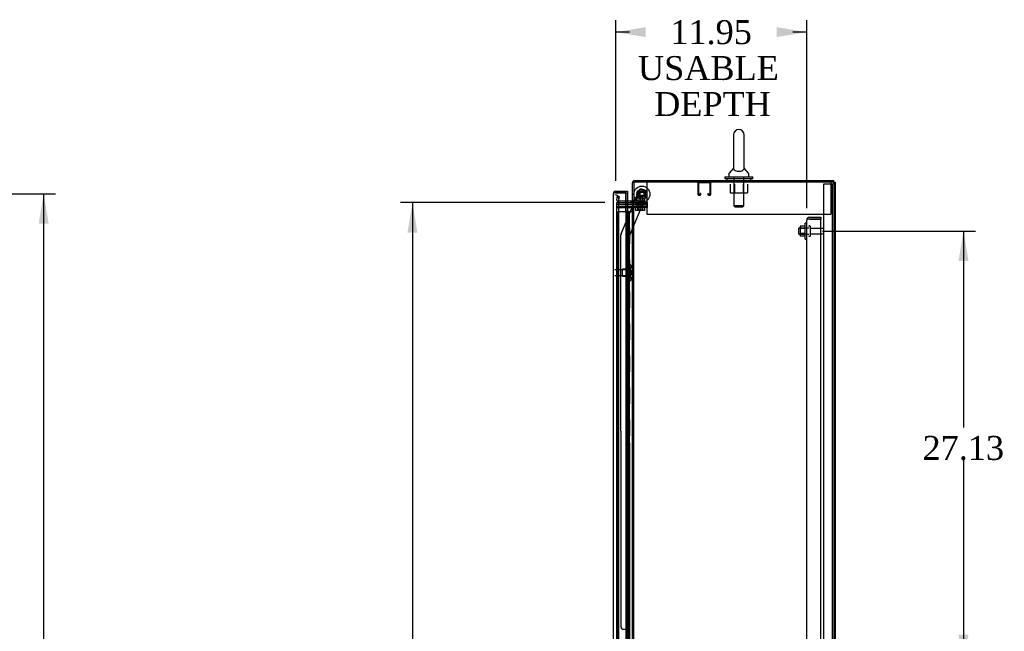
# Model space of a CAD drawing. Header units: inches. Extents: x 1 to 359, y -2 to 239.
# Tile 17 of 24: x 131 to 193, y 145 to 184. Entities that reach past the tile are written whole.
import ezdxf
from ezdxf.enums import TextEntityAlignment as Align
from ezdxf.lldxf.tags import DXFTag

# ---------------------------------------------------------------- set-up
doc = ezdxf.new("R2010")
doc.units = ezdxf.units.IN
doc.header["$MEASUREMENT"] = 0
for name, color, linetype in [('COM43132', 7, 'Continuous'), ('COM50677', 7, 'Continuous'), ('COM54746-56', 7, 'Continuous'), ('COM55738-22', 7, 'Continuous'), ('COM70098', 7, 'Continuous'), ('COM70110-1', 7, 'Continuous'), ('COM70217', 7, 'Continuous'), ('COM70220', 7, 'Continuous'), ('COM70839-2', 7, 'Continuous'), ('COM71188-1', 7, 'Continuous'), ('COM71195-1', 7, 'Continuous'), ('COM71196-1', 7, 'Continuous'), ('Default', 7, 'Continuous'), ('GSK86006', 7, 'Continuous'), ('NTS166105', 7, 'Continuous'), ('NTS18024', 7, 'Continuous'), ('NTS18147', 7, 'Continuous'), ('NTS86070', 7, 'Continuous'), ('ROL87452', 7, 'Continuous'), ('RVT17786', 7, 'Continuous'), ('SCC180005', 7, 'Continuous'), ('SCS86414', 7, 'Continuous'), ('STD26089', 7, 'Continuous'), ('STD26122', 7, 'Continuous'), ('WAF25059', 7, 'Continuous'), ('WAF25376', 7, 'Continuous'), ('WAF25377', 7, 'Continuous'), ('WAM254785', 7, 'Continuous'), ('WAM30038', 7, 'Continuous')]:
    doc.layers.add(name, color=color, linetype=linetype)
doc.styles.add('SEACAD_Times_New_Roman', font='times.ttf')
tags = doc.linetypes.add('HIDDEN2', pattern=[0.1875, 0.125, -0.0625]).pattern_tags.tags
tags[6:7] = [DXFTag(74, 4), DXFTag(75, 0), DXFTag(340, '0'), DXFTag(46, 0.0), DXFTag(50, 0.0), DXFTag(44, 0.0), DXFTag(45, 0.0)]
tags[4:5] = [DXFTag(74, 4), DXFTag(75, 0), DXFTag(340, '0'), DXFTag(46, 0.0), DXFTag(50, 0.0), DXFTag(44, 0.0), DXFTag(45, 0.0)]
doc.dimstyles.new('HAMMOND_(STH_-_300x200)', dxfattribs={"dimtxt": 1.5, "dimasz": 1.875, "dimexe": 0.75, "dimexo": 0.75, "dimgap": 0.375, "dimtad": 0, "dimtih": 1, "dimtoh": 1, "dimzin": 0, "dimdsep": 46, "dimtxsty": 'SEACAD_Times_New_Roman', "dimblk1": '_SE_FILLED', "dimblk2": '_SE_FILLED', "dimsah": 1, "dimcen": 0.75, "dimadec": 0, "dimazin": 0, "dimtfac": 0.8, "dimtofl": 0, "dimtmove": 0, "dimatfit": 3, "dimfxl": 1, "dimtolj": 1, "dimtzin": 0, "dimarcsym": 0})

# ---------------------------------------------------------------- blocks, each defined once
blk = doc.blocks.new('SE2')
at = {"layer": 'COM43132', "color": 7, "linetype": 'HIDDEN2'}
for p, q in [((180.416, 171.245), (180.349, 171.294)), ((180.498, 171.244), (180.349, 171.244)), ((180.498, 171.245), (180.416, 171.245)), ((180.498, 171.369), (181.188, 171.369)), ((180.498, 171.245), (180.498, 171.244)), ((180.498, 171.244), (181.188, 171.244)), ((181.188, 171.244), (180.498, 171.244)), ((181.188, 171.369), (181.188, 171.244)), ((181.188, 115.495), (181.188, 171.244)), ((180.313, 171.185), (180.313, 171.185)), ((180.313, 171.185), (180.313, 171.185)), ((180.313, 171.184), (180.313, 171.185)), ((180.313, 115.554), (180.313, 171.184))]:
    blk.add_line(p, q, dxfattribs=at)
for start, end in [(143.80595, 179.87917), (90, 143.80595), (179.94113, 180)]:
    blk.add_arc((180.498, 171.184), 0.185, start, end, dxfattribs=at)
blk.add_open_spline([(180.349, 171.244), (180.337, 171.234), (180.328, 171.224), (180.319, 171.21), (180.317, 171.205), (180.314, 171.195), (180.313, 171.19), (180.313, 171.185)], degree=3, knots=[0, 0, 0, 0, 0.5, 0.5, 0.75, 0.75, 1, 1, 1, 1], dxfattribs=at)
at = {"layer": 'COM50677', "color": 7, "linetype": 'HIDDEN2'}
for p, q in [((170.312, 173.554), (170.312, 173.369)), ((170.312, 173.369), (170.312, 171.554)), ((181.812, 173.554), (181.812, 173.369)), ((181.812, 173.369), (181.812, 171.554)), ((170.312, 171.554), (181.812, 171.554))]:
    blk.add_line(p, q, dxfattribs=at)
at = {"layer": 'COM54746-56', "color": 7, "linetype": 'HIDDEN2'}
for p, q in [((168.992, 171.693), (168.504, 171.693)), ((168.504, 171.693), (168.504, 115.693)), ((169.046, 171.702), (169.046, 171.728)), ((169.046, 171.728), (169.096, 171.728)), ((169.096, 171.702), (169.046, 171.702)), ((169.059, 171.702), (169.059, 171.693)), ((169.059, 171.693), (169.059, 115.693)), ((169.096, 171.728), (169.121, 171.728)), ((169.096, 171.702), (169.121, 171.702)), ((169.109, 170.693), (169.109, 171.693)), ((169.121, 171.728), (169.171, 171.728)), ((169.171, 171.702), (169.121, 171.702)), ((169.15, 170.693), (169.15, 171.693)), ((169.159, 171.693), (169.159, 171.702)), ((169.159, 115.693), (169.159, 171.693)), ((169.171, 171.728), (169.171, 171.702)), ((169.226, 170.693), (169.226, 171.693)), ((169.098, 169.693), (169.098, 170.693)), ((169.195, 170.693), (169.226, 170.693)), ((169.221, 170.693), (169.221, 169.693)), ((169.226, 169.693), (169.226, 170.693)), ((169.109, 168.693), (169.109, 169.693)), ((169.15, 168.693), (169.15, 169.693)), ((169.195, 169.693), (169.226, 169.693)), ((169.226, 168.693), (169.226, 169.693)), ((169.098, 167.693), (169.098, 168.693)), ((169.195, 168.693), (169.226, 168.693)), ((169.221, 168.693), (169.221, 167.693)), ((169.226, 167.693), (169.226, 168.693)), ((169.109, 166.693), (169.109, 167.693)), ((169.15, 166.693), (169.15, 167.693)), ((169.195, 167.693), (169.226, 167.693)), ((169.226, 166.693), (169.226, 167.693)), ((169.098, 165.693), (169.098, 166.693)), ((169.195, 166.693), (169.226, 166.693)), ((169.221, 166.693), (169.221, 165.693)), ((169.226, 165.693), (169.226, 166.693)), ((169.109, 164.693), (169.109, 165.693)), ((169.15, 164.693), (169.15, 165.693)), ((169.195, 165.693), (169.226, 165.693)), ((169.226, 164.693), (169.226, 165.693)), ((169.098, 163.693), (169.098, 164.693)), ((169.195, 164.693), (169.226, 164.693)), ((169.221, 164.693), (169.221, 163.693)), ((169.226, 163.693), (169.226, 164.693)), ((169.109, 162.693), (169.109, 163.693)), ((169.15, 162.693), (169.15, 163.693)), ((169.195, 163.693), (169.226, 163.693)), ((169.226, 162.693), (169.226, 163.693)), ((169.098, 161.693), (169.098, 162.693)), ((169.195, 162.693), (169.226, 162.693)), ((169.221, 162.693), (169.221, 161.693)), ((169.226, 161.693), (169.226, 162.693)), ((169.109, 160.693), (169.109, 161.693)), ((169.15, 160.693), (169.15, 161.693)), ((169.195, 161.693), (169.226, 161.693)), ((169.226, 160.693), (169.226, 161.693)), ((169.098, 159.693), (169.098, 160.693)), ((169.195, 160.693), (169.226, 160.693)), ((169.221, 160.693), (169.221, 159.693)), ((169.226, 159.693), (169.226, 160.693)), ((169.109, 158.693), (169.109, 159.693)), ((169.15, 158.693), (169.15, 159.693)), ((169.195, 159.693), (169.226, 159.693)), ((169.226, 158.693), (169.226, 159.693)), ((169.098, 157.693), (169.098, 158.693)), ((169.195, 158.693), (169.226, 158.693)), ((169.221, 158.693), (169.221, 157.693)), ((169.226, 157.693), (169.226, 158.693)), ((169.109, 156.693), (169.109, 157.693)), ((169.15, 156.693), (169.15, 157.693)), ((169.195, 157.693), (169.226, 157.693)), ((169.226, 156.693), (169.226, 157.693)), ((169.098, 155.693), (169.098, 156.693)), ((169.195, 156.693), (169.226, 156.693)), ((169.221, 156.693), (169.221, 155.693)), ((169.226, 155.693), (169.226, 156.693)), ((169.109, 154.693), (169.109, 155.693)), ((169.15, 154.693), (169.15, 155.693)), ((169.195, 155.693), (169.226, 155.693)), ((169.226, 154.693), (169.226, 155.693)), ((169.098, 153.693), (169.098, 154.693)), ((169.195, 154.693), (169.226, 154.693)), ((169.221, 154.693), (169.221, 153.693)), ((169.226, 153.693), (169.226, 154.693)), ((169.109, 152.693), (169.109, 153.693)), ((169.15, 152.693), (169.15, 153.693)), ((169.195, 153.693), (169.226, 153.693)), ((169.226, 152.693), (169.226, 153.693)), ((169.098, 151.693), (169.098, 152.693)), ((169.195, 152.693), (169.226, 152.693)), ((169.221, 152.693), (169.221, 151.693)), ((169.226, 151.693), (169.226, 152.693)), ((169.109, 150.693), (169.109, 151.693)), ((169.15, 150.693), (169.15, 151.693)), ((169.195, 151.693), (169.226, 151.693)), ((169.226, 150.693), (169.226, 151.693)), ((169.098, 149.693), (169.098, 150.693)), ((169.195, 150.693), (169.226, 150.693)), ((169.221, 150.693), (169.221, 149.693)), ((169.226, 149.693), (169.226, 150.693)), ((169.109, 148.693), (169.109, 149.693)), ((169.15, 148.693), (169.15, 149.693)), ((169.195, 149.693), (169.226, 149.693)), ((169.226, 148.693), (169.226, 149.693)), ((169.098, 147.693), (169.098, 148.693)), ((169.195, 148.693), (169.226, 148.693)), ((169.221, 148.693), (169.221, 147.693)), ((169.226, 147.693), (169.226, 148.693)), ((169.109, 146.693), (169.109, 147.693)), ((169.15, 146.693), (169.15, 147.693)), ((169.195, 147.693), (169.226, 147.693)), ((169.226, 146.693), (169.226, 147.693)), ((169.098, 145.693), (169.098, 146.693)), ((169.195, 146.693), (169.226, 146.693)), ((169.221, 146.693), (169.221, 145.693)), ((169.226, 145.693), (169.226, 146.693)), ((169.109, 144.693), (169.109, 145.693)), ((169.15, 144.693), (169.15, 145.693)), ((169.195, 145.693), (169.226, 145.693)), ((169.226, 144.693), (169.226, 145.693))]:
    blk.add_line(p, q, dxfattribs=at)
at = {"layer": 'COM54746-56', "color": 7, "linetype": 'Continuous'}
for p, q in [((169.195, 171.693), (168.992, 171.693)), ((168.992, 171.693), (168.992, 170.693)), ((169.407, 171.693), (169.195, 171.693)), ((169.195, 171.693), (169.195, 170.693)), ((168.992, 170.693), (169.195, 170.693)), ((168.992, 170.693), (169.195, 170.693)), ((168.992, 170.693), (168.992, 169.693)), ((169.195, 170.693), (169.195, 169.693)), ((168.992, 169.693), (168.992, 168.693)), ((168.992, 169.693), (169.195, 169.693)), ((168.992, 169.693), (169.195, 169.693)), ((169.195, 169.693), (169.195, 168.693)), ((168.992, 168.693), (169.195, 168.693)), ((168.992, 168.693), (169.195, 168.693)), ((168.992, 168.693), (168.992, 167.693)), ((169.195, 168.693), (169.195, 167.693)), ((168.992, 167.693), (168.992, 166.693)), ((168.992, 167.693), (169.195, 167.693)), ((168.992, 167.693), (169.195, 167.693)), ((169.195, 167.693), (169.195, 166.693)), ((168.992, 166.693), (169.195, 166.693)), ((168.992, 166.693), (169.195, 166.693)), ((168.992, 166.693), (168.992, 165.693)), ((169.195, 166.693), (169.195, 165.693)), ((168.992, 165.693), (168.992, 164.693)), ((168.992, 165.693), (169.195, 165.693)), ((168.992, 165.693), (169.195, 165.693)), ((169.195, 165.693), (169.195, 164.693)), ((168.992, 164.693), (169.195, 164.693)), ((168.992, 164.693), (169.195, 164.693)), ((168.992, 164.693), (168.992, 163.693)), ((169.195, 164.693), (169.195, 163.693)), ((168.992, 163.693), (168.992, 162.693)), ((168.992, 163.693), (169.195, 163.693)), ((168.992, 163.693), (169.195, 163.693)), ((169.195, 163.693), (169.195, 162.693)), ((168.992, 162.693), (169.195, 162.693)), ((168.992, 162.693), (169.195, 162.693)), ((168.992, 162.693), (168.992, 161.693)), ((169.195, 162.693), (169.195, 161.693)), ((168.992, 161.693), (168.992, 160.693)), ((168.992, 161.693), (169.195, 161.693)), ((168.992, 161.693), (169.195, 161.693)), ((169.195, 161.693), (169.195, 160.693)), ((168.992, 160.693), (169.195, 160.693)), ((168.992, 160.693), (169.195, 160.693)), ((168.992, 160.693), (168.992, 159.693)), ((169.195, 160.693), (169.195, 159.693)), ((168.992, 159.693), (168.992, 158.693)), ((168.992, 159.693), (169.195, 159.693)), ((168.992, 159.693), (169.195, 159.693)), ((169.195, 159.693), (169.195, 158.693)), ((168.992, 158.693), (169.195, 158.693)), ((168.992, 158.693), (169.195, 158.693)), ((168.992, 158.693), (168.992, 157.693)), ((169.195, 158.693), (169.195, 157.693)), ((168.992, 157.693), (168.992, 156.693)), ((168.992, 157.693), (169.195, 157.693)), ((168.992, 157.693), (169.195, 157.693)), ((169.195, 157.693), (169.195, 156.693)), ((168.992, 156.693), (169.195, 156.693)), ((168.992, 156.693), (169.195, 156.693)), ((168.992, 156.693), (168.992, 155.693)), ((169.195, 156.693), (169.195, 155.693)), ((168.992, 155.693), (168.992, 154.693)), ((168.992, 155.693), (169.195, 155.693)), ((168.992, 155.693), (169.195, 155.693)), ((169.195, 155.693), (169.195, 154.693)), ((168.992, 154.693), (169.195, 154.693)), ((168.992, 154.693), (169.195, 154.693)), ((168.992, 154.693), (168.992, 153.693)), ((169.195, 154.693), (169.195, 153.693)), ((168.992, 153.693), (168.992, 152.693)), ((168.992, 153.693), (169.195, 153.693)), ((168.992, 153.693), (169.195, 153.693)), ((169.195, 153.693), (169.195, 152.693)), ((168.992, 152.693), (169.195, 152.693)), ((168.992, 152.693), (169.195, 152.693)), ((168.992, 152.693), (168.992, 151.693)), ((169.195, 152.693), (169.195, 151.693)), ((168.992, 151.693), (168.992, 150.693)), ((168.992, 151.693), (169.195, 151.693)), ((168.992, 151.693), (169.195, 151.693)), ((169.195, 151.693), (169.195, 150.693)), ((168.992, 150.693), (169.195, 150.693)), ((168.992, 150.693), (169.195, 150.693)), ((168.992, 150.693), (168.992, 149.693)), ((169.195, 150.693), (169.195, 149.693)), ((168.992, 149.693), (168.992, 148.693)), ((168.992, 149.693), (169.195, 149.693)), ((168.992, 149.693), (169.195, 149.693)), ((169.195, 149.693), (169.195, 148.693)), ((168.992, 148.693), (169.195, 148.693)), ((168.992, 148.693), (169.195, 148.693)), ((168.992, 148.693), (168.992, 147.693)), ((169.195, 148.693), (169.195, 147.693)), ((168.992, 147.693), (168.992, 146.693)), ((168.992, 147.693), (169.195, 147.693)), ((168.992, 147.693), (169.195, 147.693)), ((169.195, 147.693), (169.195, 146.693)), ((168.992, 146.693), (169.195, 146.693)), ((168.992, 146.693), (169.195, 146.693)), ((168.992, 146.693), (168.992, 145.693)), ((169.195, 146.693), (169.195, 145.693)), ((168.992, 145.693), (168.992, 144.693)), ((168.992, 145.693), (169.195, 145.693)), ((168.992, 145.693), (169.195, 145.693)), ((169.195, 145.693), (169.195, 144.693))]:
    blk.add_line(p, q, dxfattribs=at)
at = {"layer": 'COM55738-22', "color": 7, "linetype": 'HIDDEN2'}
for p, q in [((181.375, 113.701), (181.375, 173.451)), ((181.375, 173.451), (181.562, 173.451)), ((181.562, 173.451), (181.812, 173.451)), ((181.812, 173.451), (181.928, 173.451)), ((181.928, 113.701), (181.928, 173.451)), ((181.928, 173.451), (182, 173.451))]:
    blk.add_line(p, q, dxfattribs=at)
at = {"layer": 'COM70098', "color": 7, "linetype": 'HIDDEN2'}
for p, q in [((168.44, 172.179), (169.589, 172.179)), ((168.44, 172.054), (169.589, 172.054)), ((168.44, 171.959), (169.589, 171.959)), ((169.55, 172.274), (169.589, 172.274)), ((169.589, 172.274), (170.339, 172.274)), ((170.339, 172.179), (169.589, 172.179)), ((169.589, 172.054), (170.339, 172.054)), ((170.339, 171.959), (169.589, 171.959)), ((170.339, 172.274), (170.339, 172.179)), ((170.339, 172.054), (170.339, 171.959))]:
    blk.add_line(p, q, dxfattribs=at)
at = {"layer": 'COM70110-1', "color": 7, "linetype": 'Continuous'}
for p, q in [((169.407, 172.304), (169.407, 173.506)), ((169.55, 173.649), (182, 173.649)), ((182, 173.554), (182, 173.649)), ((169.359, 172.369), (168.992, 172.369)), ((169.407, 172.304), (169.502, 172.304))]:
    blk.add_line(p, q, dxfattribs=at)
at = {"layer": 'COM70110-1', "color": 7, "linetype": 'HIDDEN2'}
for p, q in [((175.718, 173.649), (175.718, 173.554)), ((176.406, 173.554), (176.406, 173.649)), ((168.438, 172.425), (168.44, 172.442)), ((168.44, 172.442), (168.48, 172.671)), ((168.48, 172.671), (168.574, 172.655)), ((168.574, 172.655), (168.533, 172.426)), ((168.533, 172.426), (168.533, 172.408)), ((168.992, 172.369), (168.581, 172.369)), ((169.338, 172.274), (169.338, 172.369)), ((169.407, 172.417), (169.502, 172.417))]:
    blk.add_line(p, q, dxfattribs=at)
at = {"layer": 'COM70110-1', "color": 7, "linetype": 'Continuous'}
for centre, radius, start, end in [((169.55, 173.506), 0.143, 90, 180), ((169.359, 172.417), 0.048, 270, 0), ((169.359, 172.417), 0.143, 270, 307.79488)]:
    blk.add_arc(centre, radius, start, end, dxfattribs=at)
at = {"layer": 'COM70110-1', "color": 7, "linetype": 'HIDDEN2'}
for centre, radius, start, end in [((169.55, 173.506), 0.048, 90, 180), ((168.581, 172.417), 0.143, 177.03418, 270), ((168.581, 172.417), 0.048, 191.39729, 270), ((169.359, 172.417), 0.143, 307.79488, 0)]:
    blk.add_arc(centre, radius, start, end, dxfattribs=at)
at = {"layer": 'COM70217', "color": 7, "linetype": 'HIDDEN2'}
for p, q in [((173.502, 173.511), (173.502, 172.784)), ((173.542, 173.511), (173.542, 172.784)), ((174.272, 173.514), (173.545, 173.514)), ((174.275, 172.784), (174.275, 173.511)), ((174.315, 172.784), (174.315, 173.511)), ((173.545, 172.781), (173.647, 172.781)), ((173.545, 172.741), (173.647, 172.741)), ((173.65, 172.784), (173.65, 172.835)), ((173.69, 172.835), (173.65, 172.835)), ((173.69, 172.784), (173.69, 172.835)), ((174.127, 172.835), (174.127, 172.784)), ((174.127, 172.835), (174.167, 172.835)), ((174.167, 172.835), (174.167, 172.784)), ((174.17, 172.781), (174.272, 172.781)), ((174.17, 172.741), (174.272, 172.741))]:
    blk.add_line(p, q, dxfattribs=at)
for centre, radius, start, end in [((173.545, 173.511), 0.043, 90, 180), ((173.545, 173.511), 0.003, 90, 180), ((174.272, 173.511), 0.043, 0, 90), ((174.272, 173.511), 0.003, 0, 90), ((173.545, 172.784), 0.043, 180, 270), ((173.545, 172.784), 0.003, 180, 270), ((173.647, 172.784), 0.003, 270, 0), ((173.647, 172.784), 0.043, 270, 0), ((174.17, 172.784), 0.043, 180, 270), ((174.17, 172.784), 0.003, 180, 270), ((174.272, 172.784), 0.003, 270, 0), ((174.272, 172.784), 0.043, 270, 0)]:
    blk.add_arc(centre, radius, start, end, dxfattribs=at)
at = {"layer": 'COM70220', "color": 7, "linetype": 'HIDDEN2'}
for p, q in [((168.565, 172.266), (168.565, 172.516)), ((168.567, 172.266), (168.567, 172.516)), ((168.565, 171.959), (168.565, 172.266)), ((168.567, 115.119), (168.567, 172.266))]:
    blk.add_line(p, q, dxfattribs=at)
for centre in [(168.315, 172.516), (168.317, 172.516)]:
    blk.add_arc(centre, 0.25, 0, 90, dxfattribs=at)
at = {"layer": 'COM70839-2', "color": 7, "linetype": 'HIDDEN2'}
for p, q in [((169.525, 172.304), (169.831, 173.044)), ((169.525, 172.304), (169.831, 173.044)), ((169.994, 173.111), (170.253, 173.004)), ((169.994, 173.111), (170.253, 173.004)), ((169.222, 170.184), (170.321, 172.841)), ((169.222, 170.184), (170.321, 172.84)), ((168.7, 170.312), (169.512, 172.274)), ((168.7, 170.312), (169.512, 172.274)), ((168.703, 145.712), (168.691, 170.265)), ((168.705, 145.712), (168.691, 170.265)), ((169.235, 144.337), (169.222, 170.184)), ((169.237, 144.338), (169.222, 170.184)), ((168.828, 145.587), (169.039, 145.587)), ((168.83, 145.587), (169.041, 145.587))]:
    blk.add_line(p, q, dxfattribs=at)
at = {"layer": 'COM70839-2', "color": 7, "linetype": 'Continuous'}
blk.add_line((169.512, 172.274), (169.525, 172.304), dxfattribs=at)
blk.add_line((169.512, 172.274), (169.525, 172.304), dxfattribs=at)
at = {"layer": 'COM70839-2', "color": 7, "linetype": 'HIDDEN2'}
blk.add_circle((170.002, 172.804), 0.129, dxfattribs=at)
blk.add_circle((170.002, 172.804), 0.129, dxfattribs=at)
for centre, start, end in [((169.946, 172.996), 67.51748, 157.51748), ((169.946, 172.996), 67.52156, 157.52156), ((170.206, 172.888), 337.51748, 67.51748), ((170.206, 172.888), 337.52156, 67.52156), ((168.816, 170.265), 157.51748, 180.02948), ((168.816, 170.265), 157.52156, 180.03356), ((168.828, 145.712), 180.02948, 270.02948), ((168.83, 145.712), 180.03356, 270.03356), ((169.039, 145.462), 0.02948, 90.02948), ((169.041, 145.462), 0.03356, 90.03356)]:
    blk.add_arc(centre, 0.125, start, end, dxfattribs=at)
at = {"layer": 'COM71188-1', "color": 7, "linetype": 'Continuous'}
for p, q in [((181.952, 173.554), (169.502, 173.554)), ((169.502, 173.554), (169.502, 172.304)), ((181.952, 173.554), (182.095, 173.554)), ((182.095, 173.554), (182.095, 113.619)), ((168.992, 172.274), (169.359, 172.274)), ((169.407, 172.274), (169.359, 172.274)), ((169.407, 172.274), (169.55, 172.274)), ((169.407, 114.899), (169.407, 172.274)), ((169.55, 172.304), (169.502, 172.304)), ((169.55, 172.274), (169.55, 172.304))]:
    blk.add_line(p, q, dxfattribs=at)
at = {"layer": 'COM71188-1', "color": 7, "linetype": 'HIDDEN2'}
for p, q in [((182, 173.554), (182, 113.619)), ((168.44, 172.274), (168.992, 172.274)), ((168.44, 114.899), (168.44, 172.274)), ((169.502, 114.899), (169.502, 172.274))]:
    blk.add_line(p, q, dxfattribs=at)
at = {"layer": 'COM71195-1', "color": 7, "linetype": 'HIDDEN2'}
for p, q in [((168.22, 172.843), (168.22, 172.844)), ((168.22, 172.844), (168.22, 172.844)), ((168.22, 172.844), (168.22, 172.844)), ((168.3, 172.892), (168.249, 172.931)), ((168.251, 172.891), (168.249, 172.891)), ((168.302, 172.892), (168.3, 172.892)), ((168.363, 172.986), (168.365, 172.986)), ((168.363, 172.892), (168.363, 172.891)), ((168.363, 172.891), (168.365, 172.891)), ((169.095, 172.986), (169.095, 172.891)), ((169.095, 114.495), (169.095, 172.891))]:
    blk.add_line(p, q, dxfattribs=at)
at = {"layer": 'COM71195-1', "color": 7, "linetype": 'Continuous'}
blk.add_line((168.22, 144.937), (168.22, 172.843), dxfattribs=at)
at = {"layer": 'COM71195-1', "color": 7, "linetype": 'HIDDEN2'}
blk.add_arc((168.363, 172.843), 0.143, 179.92383, 180, dxfattribs=at)
at = {"layer": 'COM71195-1', "color": 7, "linetype": 'Continuous'}
blk.add_arc((168.363, 172.843), 0.143, 90, 142.49641, dxfattribs=at)
at = {"layer": 'COM71196-1', "color": 7, "linetype": 'Continuous'}
for p, q in [((168.222, 172.843), (168.222, 172.844)), ((168.222, 172.844), (168.222, 172.844)), ((168.222, 172.844), (168.222, 172.844)), ((168.222, 114.542), (168.222, 172.843)), ((168.302, 172.892), (168.251, 172.931)), ((168.365, 172.891), (168.251, 172.891)), ((168.365, 172.892), (168.302, 172.892)), ((168.365, 172.986), (169.097, 172.986)), ((168.365, 172.892), (168.365, 172.891)), ((168.992, 172.891), (168.365, 172.891)), ((168.365, 172.891), (169.097, 172.891)), ((168.992, 171.693), (168.992, 172.891)), ((168.992, 172.891), (169.097, 172.891)), ((169.097, 172.986), (169.097, 172.891)), ((169.097, 172.891), (169.097, 172.369))]:
    blk.add_line(p, q, dxfattribs=at)
at = {"layer": 'COM71196-1', "color": 7, "linetype": 'HIDDEN2'}
blk.add_line((169.097, 172.369), (169.097, 114.804), dxfattribs=at)
at = {"layer": 'COM71196-1', "color": 7, "linetype": 'Continuous'}
for start, end in [(142.49641, 179.84393), (179.92383, 180), (90, 142.49641)]:
    blk.add_arc((168.365, 172.843), 0.143, start, end, dxfattribs=at)
blk.add_open_spline([(168.251, 172.891), (168.242, 172.883), (168.235, 172.875), (168.227, 172.864), (168.225, 172.86), (168.223, 172.852), (168.222, 172.848), (168.222, 172.844)], degree=3, knots=[0, 0, 0, 0, 0.5, 0.5, 0.75, 0.75, 1, 1, 1, 1], dxfattribs=at)
at = {"layer": 'GSK86006', "color": 7, "linetype": 'HIDDEN2'}
for p, q in [((168.44, 172.179), (169.589, 172.179)), ((168.44, 172.054), (169.589, 172.054)), ((169.589, 172.179), (170.339, 172.179)), ((170.339, 172.054), (169.589, 172.054)), ((170.339, 172.179), (170.339, 172.054))]:
    blk.add_line(p, q, dxfattribs=at)
at = {"layer": 'NTS166105', "color": 7, "linetype": 'HIDDEN2'}
for p, q in [((179.897, 170.81), (179.897, 170.65)), ((180.217, 170.81), (179.897, 170.81)), ((179.897, 170.65), (179.897, 170.34)), ((180.217, 170.65), (179.897, 170.65)), ((179.897, 170.34), (179.897, 170.179)), ((180.217, 170.34), (179.897, 170.34)), ((180.217, 170.179), (179.897, 170.179))]:
    blk.add_line(p, q, dxfattribs=at)
at = {"layer": 'NTS18024', "color": 7, "linetype": 'HIDDEN2'}
for p, q in [((175.525, 173.429), (175.525, 172.884)), ((175.799, 173.429), (175.799, 172.884)), ((176.325, 173.429), (176.325, 172.884)), ((176.597, 173.429), (176.597, 172.884)), ((175.525, 172.884), (175.799, 172.884)), ((175.799, 172.884), (176.325, 172.884)), ((176.325, 172.884), (176.597, 172.884))]:
    blk.add_line(p, q, dxfattribs=at)
at = {"layer": 'NTS18147', "color": 7, "linetype": 'HIDDEN2'}
for p, q in [((168.785, 167.671), (168.785, 168.111)), ((168.786, 168.111), (168.785, 168.111)), ((168.786, 167.671), (168.786, 168.111)), ((169.223, 168.111), (168.786, 168.111)), ((169.223, 168.387), (169.223, 168.391)), ((169.223, 168.391), (169.223, 168.391)), ((169.223, 168.387), (169.223, 168.391)), ((169.286, 168.391), (169.223, 168.391)), ((169.223, 168.387), (169.223, 168.198)), ((169.223, 168.387), (169.223, 168.387)), ((169.223, 168.387), (169.223, 168.198)), ((169.223, 168.387), (169.286, 168.387)), ((169.223, 168.198), (169.223, 168.08)), ((169.223, 168.198), (169.223, 168.198)), ((169.223, 168.198), (169.223, 168.08)), ((169.286, 168.198), (169.223, 168.198)), ((169.286, 168.387), (169.286, 168.391)), ((169.286, 168.387), (169.286, 168.391)), ((169.286, 168.08), (169.286, 168.198)), ((169.286, 168.08), (169.286, 168.198)), ((169.348, 168.238), (169.348, 168.292)), ((169.348, 168.238), (169.348, 168.292)), ((168.785, 167.671), (168.786, 167.671)), ((168.786, 167.671), (169.223, 167.671)), ((169.223, 168.08), (169.223, 167.703)), ((169.223, 168.08), (169.223, 168.08)), ((169.223, 168.08), (169.223, 167.703)), ((169.223, 168.08), (169.286, 168.08)), ((169.223, 167.703), (169.223, 167.585)), ((169.223, 167.703), (169.223, 167.703)), ((169.223, 167.703), (169.223, 167.585)), ((169.286, 167.703), (169.223, 167.703)), ((169.223, 167.585), (169.223, 167.396)), ((169.223, 167.585), (169.223, 167.585)), ((169.223, 167.585), (169.223, 167.396)), ((169.223, 167.585), (169.286, 167.585)), ((169.286, 167.585), (169.286, 167.703)), ((169.286, 167.585), (169.286, 167.703)), ((169.348, 167.491), (169.348, 167.545)), ((169.348, 167.491), (169.348, 167.545)), ((169.223, 167.396), (169.223, 167.391)), ((169.223, 167.396), (169.223, 167.396)), ((169.223, 167.396), (169.223, 167.391)), ((169.286, 167.396), (169.223, 167.396)), ((169.223, 167.391), (169.223, 167.391)), ((169.223, 167.391), (169.286, 167.391)), ((169.286, 167.396), (169.286, 167.391)), ((169.286, 167.396), (169.286, 167.391))]:
    blk.add_line(p, q, dxfattribs=at)
blk.add_arc((169.03, 167.891), 0.318, 323.63381, 36.36619, dxfattribs=at)
blk.add_arc((169.03, 167.891), 0.318, 323.63381, 36.36619, dxfattribs=at)
for centre, start_param, end_param in [((169.03, 168.292), 2.506883, 3.776302), ((169.03, 168.292), 2.506883, 3.776302), ((169.03, 168.238), 2.506883, 3.141593), ((169.03, 168.238), 2.506883, 3.141593), ((169.03, 167.545), 3.141593, 3.776302), ((169.03, 167.545), 3.141593, 3.776302), ((169.03, 167.491), 2.506883, 3.776302), ((169.03, 167.491), 2.506883, 3.776302)]:
    blk.add_ellipse(centre, major_axis=(-0.318, 0), ratio=0.5, start_param=start_param, end_param=end_param, dxfattribs=at)
at = {"layer": 'NTS86070', "color": 7, "linetype": 'HIDDEN2'}
for p, q in [((170.065, 172.374), (169.565, 172.374)), ((169.565, 172.274), (169.565, 172.374)), ((169.668, 172.274), (169.668, 172.244)), ((169.678, 172.234), (169.951, 172.234)), ((169.69, 172.274), (169.69, 172.374)), ((169.793, 172.274), (169.793, 172.244)), ((170.076, 172.234), (169.951, 172.234)), ((169.961, 172.244), (169.961, 172.274)), ((170.19, 172.374), (170.063, 172.374)), ((170.065, 172.274), (170.065, 172.374)), ((170.086, 172.244), (170.086, 172.274)), ((170.19, 172.274), (170.19, 172.374))]:
    blk.add_line(p, q, dxfattribs=at)
for centre, start, end in [((169.678, 172.244), 180, 270), ((169.803, 172.244), 180, 270), ((169.951, 172.244), 270, 0), ((170.076, 172.244), 270, 0)]:
    blk.add_arc(centre, 0.01, start, end, dxfattribs=at)
at = {"layer": 'ROL87452', "color": 7, "linetype": 'HIDDEN2'}
for radius in [0.5, 0.5, 0.206]:
    blk.add_circle((170.002, 172.804), radius, dxfattribs=at)
at = {"layer": 'RVT17786', "color": 7, "linetype": 'HIDDEN2'}
for radius in [0.217, 0.217, 0.125]:
    blk.add_circle((170.002, 172.804), radius, dxfattribs=at)
at = {"layer": 'SCC180005', "color": 7, "linetype": 'HIDDEN2'}
for p, q in [((169.692, 172.709), (169.938, 172.709)), ((169.692, 172.709), (169.692, 171.959)), ((169.817, 172.709), (169.817, 171.959)), ((169.938, 171.959), (169.938, 172.709)), ((170.063, 172.709), (169.94, 172.709)), ((170.063, 171.959), (170.063, 172.709)), ((169.599, 171.959), (169.599, 171.785)), ((169.724, 171.959), (169.724, 171.785)), ((169.815, 171.959), (169.815, 171.785)), ((169.94, 171.959), (169.94, 171.785)), ((170.031, 171.959), (170.031, 171.785)), ((170.156, 171.959), (170.156, 171.785)), ((169.815, 171.785), (169.599, 171.785)), ((170.031, 171.785), (169.815, 171.785)), ((170.156, 171.785), (170.031, 171.785))]:
    blk.add_line(p, q, dxfattribs=at)
at = {"layer": 'SCS86414', "color": 7, "linetype": 'Continuous'}
for p, q in [((175.731, 176.514), (175.731, 174.445)), ((176.393, 174.444), (176.393, 176.514)), ((175.722, 174.434), (175.451, 174.107)), ((176.673, 174.107), (176.402, 174.434)), ((175.437, 174.069), (175.437, 173.949)), ((176.687, 173.949), (176.687, 174.069))]:
    blk.add_line(p, q, dxfattribs=at)
at = {"layer": 'SCS86414', "color": 7, "linetype": 'HIDDEN2'}
for p, q in [((175.75, 173.889), (175.75, 172.074)), ((176.374, 172.074), (176.374, 173.889)), ((176.374, 172.074), (175.75, 172.074)), ((175.75, 172.074), (175.81, 172.014)), ((175.81, 172.014), (176.314, 172.014)), ((176.314, 172.014), (176.374, 172.074))]:
    blk.add_line(p, q, dxfattribs=at)
at = {"layer": 'SCS86414', "color": 7, "linetype": 'Continuous'}
for centre, radius, start, end in [((176.062, 176.514), 0.331, 0, 180), ((176.416, 174.451), 0.0213, 207.87958, 229.38189), ((175.497, 174.069), 0.06, 140.32138, 180), ((175.497, 173.949), 0.06, 180, 270), ((176.627, 173.949), 0.06, 270, 0), ((176.627, 174.069), 0.06, 0, 39.67862)]:
    blk.add_arc(centre, radius, start, end, dxfattribs=at)
blk.add_open_spline([(175.727, 174.441), (175.724, 174.437), (175.723, 174.435), (175.722, 174.434)], degree=3, dxfattribs=at)
blk.add_open_spline([(175.731, 174.449), (175.731, 174.441), (175.731, 174.424), (175.741, 174.381), (175.754, 174.353), (175.804, 174.301), (175.841, 174.276), (175.942, 174.24), (176.006, 174.23), (176.136, 174.232), (176.198, 174.244), (176.295, 174.282), (176.329, 174.308), (176.375, 174.361), (176.386, 174.389), (176.393, 174.429), (176.394, 174.443), (176.393, 174.45)], degree=3, knots=[0.2040331, 0.2040331, 0.2040331, 0.2040331, 0.25, 0.25, 0.3125, 0.3125, 0.375, 0.375, 0.4375, 0.4375, 0.5, 0.5, 0.5625, 0.5625, 0.625, 0.625, 0.6665969, 0.6665969, 0.6665969, 0.6665969], dxfattribs=at)
at = {"layer": 'STD26089', "color": 7, "linetype": 'HIDDEN2'}
for p, q in [((179.813, 170.307), (179.813, 170.682)), ((180.438, 170.682), (179.813, 170.682)), ((180.508, 170.819), (180.468, 170.819)), ((180.538, 170.199), (180.538, 170.789)), ((181.315, 170.66), (180.538, 170.66)), ((179.813, 170.307), (180.438, 170.307)), ((180.468, 170.169), (180.508, 170.169)), ((180.538, 170.328), (181.315, 170.328))]:
    blk.add_line(p, q, dxfattribs=at)
for centre, radius, start, end in [((180.468, 170.789), 0.03, 90, 180), ((180.508, 170.789), 0.03, 0, 90), ((181.315, 170.6), 0.06, 0, 90), ((180.468, 170.199), 0.03, 180, 270), ((180.508, 170.199), 0.03, 270, 0), ((181.315, 170.388), 0.06, 270, 0)]:
    blk.add_arc(centre, radius, start, end, dxfattribs=at)
at = {"layer": 'STD26122', "color": 7, "linetype": 'HIDDEN2'}
for p, q in [((168.317, 168.076), (168.315, 168.076)), ((168.315, 167.706), (168.317, 167.706)), ((169.282, 168.076), (168.317, 168.076)), ((168.317, 167.706), (169.282, 167.706)), ((169.28, 167.706), (169.28, 168.076)), ((169.315, 168.041), (169.28, 168.076)), ((169.28, 167.706), (169.315, 167.741)), ((169.282, 168.076), (169.282, 167.706)), ((169.317, 168.041), (169.282, 168.076)), ((169.282, 167.706), (169.317, 167.741)), ((169.315, 168.041), (169.315, 167.741)), ((169.317, 167.741), (169.317, 168.041))]:
    blk.add_line(p, q, dxfattribs=at)
at = {"layer": 'WAF25059', "color": 7, "linetype": 'HIDDEN2'}
for p, q in [((180.217, 169.994), (180.217, 170.994)), ((180.313, 170.994), (180.217, 170.994)), ((180.217, 169.994), (180.313, 169.994))]:
    blk.add_line(p, q, dxfattribs=at)
at = {"layer": 'WAF25376', "color": 7, "linetype": 'HIDDEN2'}
for radius in [0.315, 0.14]:
    blk.add_circle((170.002, 172.804), radius, dxfattribs=at)
for radius, start, end in [(0.315, 86.6107, 98.62213), (0.14, 253.33789, 272.95177), (0.14, 0, 23.94144), (0.14, 341.75114, 0), (0.315, 0, 8.5741), (0.315, 351.36432, 0)]:
    blk.add_arc((170.002, 172.804), radius, start, end, dxfattribs=at)
at = {"layer": 'WAF25377', "color": 7, "linetype": 'Continuous'}
for p, q in [((175.187, 173.889), (176.937, 173.889)), ((175.187, 173.889), (175.187, 173.774)), ((175.187, 173.774), (176.937, 173.774)), ((176.937, 173.774), (176.937, 173.889))]:
    blk.add_line(p, q, dxfattribs=at)
at = {"layer": 'WAM254785', "color": 7, "linetype": 'Continuous'}
for p, q in [((175.312, 173.774), (175.312, 173.649)), ((176.812, 173.649), (176.812, 173.774))]:
    blk.add_line(p, q, dxfattribs=at)
at = {"layer": 'WAM30038', "color": 7, "linetype": 'HIDDEN2'}
for p, q in [((169.01, 168.065), (169.01, 168.12)), ((169.01, 168.065), (169.01, 168.12)), ((169.074, 167.516), (169.074, 168.266)), ((169.074, 168.266), (169.074, 168.266)), ((169.074, 168.266), (169.074, 167.516)), ((169.098, 168.266), (169.074, 168.266)), ((169.098, 167.516), (169.098, 168.266)), ((169.098, 168.266), (169.098, 167.516)), ((169.055, 168.094), (169.01, 168.065)), ((169.055, 168.094), (169.01, 168.065)), ((169.01, 168.041), (169.055, 168.069)), ((169.01, 168.041), (169.055, 168.069)), ((169.01, 168.065), (169.026, 168.053)), ((169.01, 168.065), (169.026, 168.053)), ((169.01, 167.909), (169.01, 168.041)), ((169.01, 167.909), (169.01, 168.041)), ((169.055, 167.909), (169.01, 167.909)), ((169.01, 167.742), (169.01, 167.874)), ((169.01, 167.742), (169.01, 167.874)), ((169.01, 167.874), (169.055, 167.874)), ((169.055, 167.714), (169.01, 167.742)), ((169.055, 167.714), (169.01, 167.742)), ((169.026, 167.73), (169.01, 167.718)), ((169.026, 167.73), (169.01, 167.718)), ((169.01, 167.663), (169.01, 167.718)), ((169.01, 167.718), (169.055, 167.689)), ((169.01, 167.663), (169.01, 167.718)), ((169.01, 167.718), (169.055, 167.689)), ((169.026, 168.053), (169.059, 168.073)), ((169.026, 168.053), (169.054, 168.07)), ((169.059, 167.71), (169.026, 167.73)), ((169.059, 167.71), (169.026, 167.73)), ((169.074, 167.516), (169.074, 167.516)), ((169.074, 167.516), (169.098, 167.516))]:
    blk.add_line(p, q, dxfattribs=at)
for centre, radius, start, end in [((168.49, 168.794), 0.85, 311.70584, 313.44931), ((169.056, 167.891), 0.0181, 1.77183, 93.07302), ((169.056, 167.892), 0.0182, 267.1609, 357.99424), ((168.487, 166.986), 0.854, 46.55474, 48.29011)]:
    blk.add_arc(centre, radius, start, end, dxfattribs=at)
for points, knots in [([(169.01, 168.12), (169.023, 168.131), (169.036, 168.143), (169.049, 168.154), (169.051, 168.156), (169.053, 168.158), (169.055, 168.16)], [0, 0, 0, 0, 0.858552, 0.858552, 0.858552, 1, 1, 1, 1]), ([(169.055, 167.623), (169.053, 167.625), (169.051, 167.627), (169.049, 167.629), (169.036, 167.64), (169.023, 167.652), (169.01, 167.663)], [0, 0, 0, 0, 0.141448, 0.141448, 0.141448, 1, 1, 1, 1]), ([(169.069, 168.099), (169.068, 168.099), (169.068, 168.099), (169.064, 168.098), (169.06, 168.096), (169.055, 168.094)], [0.4389304, 0.4389304, 0.4389304, 0.4389304, 0.5, 0.5, 1, 1, 1, 1]), ([(169.055, 168.069), (169.057, 168.07), (169.059, 168.072), (169.064, 168.075), (169.066, 168.077), (169.069, 168.082), (169.071, 168.084), (169.073, 168.089), (169.074, 168.092), (169.074, 168.094)], [0, 0, 0, 0, 0.25, 0.25, 0.5, 0.5, 0.75, 0.75, 1, 1, 1, 1]), ([(169.074, 167.689), (169.074, 167.691), (169.073, 167.694), (169.071, 167.699), (169.069, 167.701), (169.064, 167.708), (169.06, 167.711), (169.055, 167.714)], [0, 0, 0, 0, 0.25, 0.25, 0.5, 0.5, 1, 1, 1, 1]), ([(169.055, 167.689), (169.057, 167.688), (169.059, 167.687), (169.064, 167.685), (169.066, 167.685), (169.068, 167.684), (169.068, 167.684), (169.069, 167.684)], [0, 0, 0, 0, 0.25, 0.25, 0.5, 0.5, 0.5626015, 0.5626015, 0.5626015, 0.5626015])]:
    blk.add_open_spline(points, degree=3, knots=knots, dxfattribs=at)
blk = doc.blocks.new('DMBLK3935')
at = {"layer": 'Default', "linetype": 'Continuous'}
for points in [[(190.425, 168.619), (190.112, 170.494), (189.8, 168.619)], [(190.425, 145.244), (189.8, 145.244), (190.112, 143.369)]]:
    blk.add_hatch(color=7, dxfattribs=at).paths.add_polyline_path(points)
at = {"layer": 'Default', "color": 7, "linetype": 'Continuous'}
for p, q in [((181.288, 170.494), (190.862, 170.494)), ((190.112, 170.494), (190.112, 158.207)), ((190.112, 156.182), (190.112, 143.369)), ((181.288, 143.369), (190.862, 143.369))]:
    blk.add_line(p, q, dxfattribs=at)
at = {"layer": 'Default', "color": 7, "linetype": 'Continuous', "style": 'SEACAD_Times_New_Roman'}
blk.add_text('27.13', height=1.5, dxfattribs=at).set_placement((187.553, 157.682), align=Align.TOP_LEFT)
blk = doc.blocks.new('_SE_FILLED')
at = {"color": 0}
blk.add_line((0, 0), (-1, 0), dxfattribs=at)
blk.add_solid([(0, 0), (-1, -0.1665), (-1, 0.1665), (0, 0)], dxfattribs=at)
blk = doc.blocks.new('DMBLK3943')
at = {"layer": 'Default', "linetype": 'Continuous'}
for points in [[(155.337, 170.399), (155.962, 170.399), (155.649, 172.274)], [(155.337, 116.774), (155.649, 114.899), (155.962, 116.774)]]:
    blk.add_hatch(color=7, dxfattribs=at).paths.add_polyline_path(points)
at = {"layer": 'Default', "color": 7, "linetype": 'Continuous'}
for p, q in [((167.69, 172.274), (154.899, 172.274)), ((155.649, 172.274), (155.649, 144.862)), ((155.649, 137.812), (155.649, 114.899)), ((167.69, 114.899), (154.899, 114.899))]:
    blk.add_line(p, q, dxfattribs=at)
at = {"layer": 'Default', "color": 7, "linetype": 'Continuous', "style": 'SEACAD_Times_New_Roman'}
for s, p in [('57.38', (153.09, 144.337)), ('DOOR ', (152.219, 142.087)), ('OPENING', (150.779, 139.837))]:
    blk.add_text(s, height=1.5, dxfattribs=at).set_placement(p, align=Align.TOP_LEFT)
blk = doc.blocks.new('DMBLK3952')
at = {"layer": 'Default', "linetype": 'Continuous'}
for points in [[(170.24, 183.249), (168.365, 182.937), (170.24, 182.624)], [(178.438, 183.249), (178.438, 182.624), (180.313, 182.937)]]:
    blk.add_hatch(color=7, dxfattribs=at).paths.add_polyline_path(points)
at = {"layer": 'Default', "color": 7, "linetype": 'Continuous'}
for p, q in [((168.365, 173.641), (168.365, 183.687)), ((180.313, 171.934), (180.313, 183.687)), ((169.229, 182.937), (168.365, 182.937)), ((180.313, 182.937), (179.449, 182.937))]:
    blk.add_line(p, q, dxfattribs=at)
at = {"layer": 'Default', "color": 7, "linetype": 'Continuous', "style": 'SEACAD_Times_New_Roman'}
for s, p in [('11.95', (171.78, 183.687)), ('USABLE ', (169.754, 181.437)), ('DEPTH', (170.767, 179.187))]:
    blk.add_text(s, height=1.5, dxfattribs=at).set_placement(p, align=Align.TOP_LEFT)
blk = doc.blocks.new('DMBLK3957')
at = {"layer": 'Default', "linetype": 'Continuous'}
for points in [[(132.898, 170.954), (132.585, 172.829), (132.273, 170.954)], [(132.898, 114.579), (132.273, 114.579), (132.585, 112.704)]]:
    blk.add_hatch(color=7, dxfattribs=at).paths.add_polyline_path(points)
at = {"layer": 'Default', "color": 7, "linetype": 'Continuous'}
for p, q in [((124.272, 172.829), (133.335, 172.829)), ((132.585, 172.829), (132.585, 144.041)), ((132.585, 142.016), (132.585, 112.704)), ((124.272, 112.704), (133.335, 112.704))]:
    blk.add_line(p, q, dxfattribs=at)
at = {"layer": 'Default', "color": 7, "linetype": 'Continuous', "style": 'SEACAD_Times_New_Roman'}
blk.add_text('60.13', height=1.5, dxfattribs=at).set_placement((130.026, 143.516), align=Align.TOP_LEFT)

msp = doc.modelspace()

# ---------------------------------------------------------------- block references
at = {"layer": 'Default'}
msp.add_blockref('SE2', (0, 0), dxfattribs=at)

# ---------------------------------------------------------------- dimensions: what is measured, and where the dimension line sits
at = {"layer": 'Default', "color": 7, "linetype": 'Continuous'}
dim = msp.add_linear_dim(base=(168.365, 182.937), p1=(180.313, 171.184), p2=(168.365, 172.891), text='\\A1;<>\\PUSABLE \\XDEPTH', dimstyle='HAMMOND_(STH_-_300x200)', dxfattribs=at)
dim.commit()
dim.dimension.update_dxf_attribs({"geometry": 'DMBLK3952', "text_midpoint": (174.339, 182.937), "dimtype": 160})
for base, p1, p2, text, picture, middle in [((132.58541644, 172.828585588), (123.521656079, 172.828585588), (123.521656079, 112.703585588), '\\A1;<>', 'DMBLK3957', (132.58541644, 142.766086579)), ((155.649039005, 172.274487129), (168.439864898, 172.274487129), (168.439864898, 114.899487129), '\\A1;<>\\PDOOR \\XOPENING', 'DMBLK3943', (155.649039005, 143.58698749)), ((190.112412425, 170.494487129), (180.537864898, 170.494487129), (180.537864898, 143.369487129), '\\A1;<>', 'DMBLK3935', (190.112412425, 156.931987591))]:
    dim = msp.add_linear_dim(base=base, p1=p1, p2=p2, angle=270, text=text, dimstyle='HAMMOND_(STH_-_300x200)', dxfattribs=at)
    dim.commit()
    dim.dimension.update_dxf_attribs({"geometry": picture, "text_midpoint": middle, "dimtype": 161})

doc.saveas('drawing.dxf')
